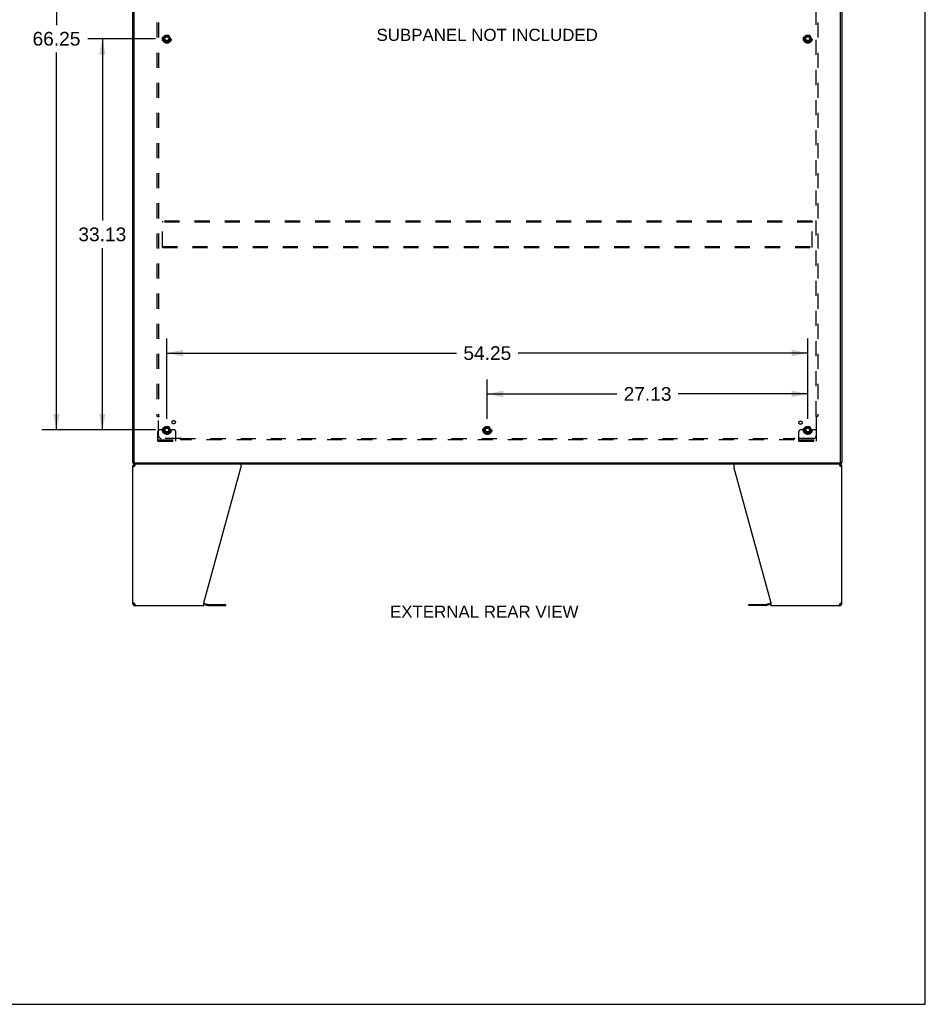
# Model space of a CAD drawing. Header units: inches. Extents: x 0 to 232, y 0 to 150.
# Tile 17 of 20: x 155 to 232, y 0 to 83. Entities that reach past the tile are written whole.
import ezdxf

# ---------------------------------------------------------------- set-up
doc = ezdxf.new("R2010")
doc.units = ezdxf.units.IN
doc.header["$LTSCALE"] = 12.75
doc.header["$MEASUREMENT"] = 0
doc.linetypes.add('HIDDEN', pattern=[0.2, 0.1, -0.1])
doc.layers.get('0').update_dxf_attribs({"linetype": 'CONTINUOUS'})
for name, color, linetype in [('02___PRT_ALL_AXES', 7, 'CONTINUOUS'), ('DEFAULT_2', 8, 'HIDDEN'), ('DIMENSIONS', 7, 'CONTINUOUS')]:
    doc.layers.add(name, color=color, linetype=linetype)
doc.styles.get("Standard").update_dxf_attribs({"font": 'arial.ttf'})
doc.dimstyles.new('DIMSTYLE_1', dxfattribs={"dimtxt": 1.159091, "dimasz": 1.363636, "dimexe": 0.09, "dimexo": 0.07, "dimgap": 0.0425, "dimtad": 0, "dimtih": 1, "dimtoh": 1, "dimzin": 4, "dimdsep": 46, "dimtxsty": 'Standard', "dimblk": '_FILLED', "dimblk1": '_FILLED', "dimblk2": '_FILLED', "dimcen": 0.09, "dimazin": 1, "dimtfac": 1, "dimtdec": 3, "dimtofl": 0, "dimtmove": 0, "dimatfit": 3, "dimldrblk": '_FILLED', "dimfxl": 1, "dimtolj": 1, "dimtzin": 4, "dimarcsym": 0})

# ---------------------------------------------------------------- blocks, each defined once
blk = doc.blocks.new('_FILLED')
at = {"color": 0, "linetype": 'ByBlock'}
blk.add_solid([(0, 0), (-1, 0.2), (-1, -0.2)], dxfattribs=at)
blk = doc.blocks.new('*D1')
at = {"layer": 'DIMENSIONS', "color": 2, "linetype": 'Continuous'}
for p, q in [((166.667, 81.751), (160.934, 81.751)), ((162.161, 81.751), (162.161, 66.347)), ((162.161, 48.626), (162.161, 64.029)), ((166.667, 48.626), (160.934, 48.626))]:
    blk.add_line(p, q, dxfattribs=at)
at = {"layer": 'DIMENSIONS', "color": 2, "linetype": 'Continuous', "xscale": 1.3636363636, "yscale": 1.3636363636, "zscale": 1.3636363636}
for p, rotation in [((162.161, 81.751), 90), ((162.161, 48.626), 270)]:
    blk.add_blockref('_FILLED', p, dxfattribs=dict(at, rotation=rotation))
at = {"layer": 'DIMENSIONS', "color": 2, "linetype": 'Continuous', "insert": (162.161, 65.768), "char_height": 1.1591, "width": 4.05035, "attachment_point": 2, "line_spacing_factor": 0.9}
blk.add_mtext('33.13', dxfattribs=at)
blk = doc.blocks.new('*D2')
at = {"layer": 'DIMENSIONS', "color": 2, "linetype": 'Continuous'}
for p, q in [((166.667, 114.876), (157.053, 114.876)), ((158.28, 114.876), (158.28, 82.91)), ((158.28, 48.626), (158.28, 80.592)), ((166.667, 48.626), (157.053, 48.626))]:
    blk.add_line(p, q, dxfattribs=at)
at = {"layer": 'DIMENSIONS', "color": 2, "linetype": 'Continuous', "xscale": 1.3636363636, "yscale": 1.3636363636, "zscale": 1.3636363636}
for p, rotation in [((158.28, 114.876), 90), ((158.28, 48.626), 270)]:
    blk.add_blockref('_FILLED', p, dxfattribs=dict(at, rotation=rotation))
at = {"layer": 'DIMENSIONS', "color": 2, "linetype": 'Continuous', "insert": (158.28, 82.33), "char_height": 1.1591, "width": 4.05035, "attachment_point": 2, "line_spacing_factor": 0.9}
blk.add_mtext('66.25', dxfattribs=at)
blk = doc.blocks.new('*D3')
at = {"layer": 'DIMENSIONS', "color": 2, "linetype": 'Continuous'}
for p, q in [((167.622, 49.58), (167.622, 56.362)), ((221.872, 49.58), (221.872, 56.362)), ((167.622, 55.135), (192.142, 55.135)), ((221.872, 55.135), (197.352, 55.135))]:
    blk.add_line(p, q, dxfattribs=at)
at = {"layer": 'DIMENSIONS', "color": 2, "linetype": 'Continuous', "xscale": 1.3636363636, "yscale": 1.3636363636, "zscale": 1.3636363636, "rotation": 180}
blk.add_blockref('_FILLED', (167.622, 55.135), dxfattribs=at)
at = {"layer": 'DIMENSIONS', "color": 2, "linetype": 'Continuous', "xscale": 1.3636363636, "yscale": 1.3636363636, "zscale": 1.3636363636}
blk.add_blockref('_FILLED', (221.872, 55.135), dxfattribs=at)
at = {"layer": 'DIMENSIONS', "color": 2, "linetype": 'Continuous', "insert": (194.747, 55.714), "char_height": 1.1591, "width": 4.05035, "attachment_point": 2, "line_spacing_factor": 0.9}
blk.add_mtext('54.25', dxfattribs=at)
blk = doc.blocks.new('*D4')
at = {"layer": 'DIMENSIONS', "color": 2, "linetype": 'Continuous'}
for p, q in [((194.747, 49.58), (194.747, 52.904)), ((221.872, 49.58), (221.872, 52.904)), ((194.747, 51.676), (205.705, 51.676)), ((221.872, 51.676), (210.914, 51.676))]:
    blk.add_line(p, q, dxfattribs=at)
at = {"layer": 'DIMENSIONS', "color": 2, "linetype": 'Continuous', "xscale": 1.3636363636, "yscale": 1.3636363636, "zscale": 1.3636363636, "rotation": 180}
blk.add_blockref('_FILLED', (194.747, 51.676), dxfattribs=at)
at = {"layer": 'DIMENSIONS', "color": 2, "linetype": 'Continuous', "xscale": 1.3636363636, "yscale": 1.3636363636, "zscale": 1.3636363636}
blk.add_blockref('_FILLED', (221.872, 51.676), dxfattribs=at)
at = {"layer": 'DIMENSIONS', "color": 2, "linetype": 'Continuous', "insert": (208.309, 52.256), "char_height": 1.1591, "width": 4.05035, "attachment_point": 2, "line_spacing_factor": 0.9}
blk.add_mtext('27.13', dxfattribs=at)

msp = doc.modelspace()

# ---------------------------------------------------------------- linework, layer by layer
at = {"color": 7, "linetype": 'Continuous'}
for p, q in [((231.818, 0), (231.818, 150)), ((164.799, 45.855), (164.747, 45.855)), ((164.799, 45.751), (164.799, 45.855)), ((164.851, 45.917), (164.851, 45.855)), ((224.643, 45.855), (224.643, 45.917)), ((224.695, 45.855), (224.747, 45.855)), ((224.695, 45.751), (224.695, 45.855)), ((164.747, 45.584), (164.851, 45.584)), ((164.799, 45.751), (224.695, 45.751)), ((164.913, 45.751), (164.913, 45.647)), ((164.932, 45.647), (164.913, 45.647)), ((224.58, 45.647), (224.562, 45.647)), ((224.58, 45.751), (224.58, 45.647)), ((224.641, 45.557), (224.639, 45.547)), ((224.643, 45.584), (224.747, 45.584)), ((164.851, 33.917), (164.747, 33.917)), ((164.853, 33.945), (164.855, 33.955)), ((164.873, 33.869), (164.873, 33.943)), ((164.913, 33.855), (164.932, 33.855)), ((164.913, 33.751), (164.913, 33.855)), ((170.747, 33.85), (171.086, 33.759)), ((171.129, 33.753), (172.615, 33.753)), ((172.615, 33.753), (172.615, 33.857)), ((216.878, 33.753), (216.878, 33.857)), ((218.365, 33.753), (216.878, 33.753)), ((218.747, 33.85), (218.408, 33.759)), ((224.562, 33.855), (224.58, 33.855)), ((224.58, 33.751), (224.58, 33.855)), ((224.62, 33.869), (224.62, 33.943)), ((224.747, 33.917), (224.643, 33.917)), ((0, 0), (231.818, 0))]:
    msp.add_line(p, q, dxfattribs=at)
at = {"color": 3, "linetype": 'Continuous'}
for p, q in [((164.747, 45.855), (164.747, 117.647)), ((164.851, 45.917), (164.851, 117.584)), ((224.643, 45.917), (224.643, 117.584)), ((224.747, 117.647), (224.747, 45.855)), ((164.799, 45.855), (224.695, 45.855)), ((164.747, 33.917), (164.747, 45.584)), ((164.913, 45.584), (164.921, 45.61)), ((164.921, 45.61), (164.929, 45.636)), ((170.747, 33.999), (173.87, 45.41)), ((173.87, 45.751), (173.87, 45.41)), ((215.624, 45.751), (215.624, 45.41)), ((215.624, 45.41), (218.747, 33.999)), ((224.573, 45.61), (224.58, 45.584)), ((224.747, 33.917), (224.747, 45.584)), ((164.921, 33.891), (164.913, 33.917)), ((164.913, 33.751), (170.747, 33.751)), ((170.747, 33.751), (170.747, 33.999)), ((170.764, 33.953), (171.113, 33.859)), ((171.129, 33.857), (172.615, 33.857)), ((216.878, 33.857), (218.365, 33.857)), ((218.73, 33.953), (218.381, 33.859)), ((218.747, 33.999), (218.747, 33.751)), ((218.747, 33.751), (224.58, 33.751)), ((224.573, 33.891), (224.565, 33.866)), ((224.58, 33.917), (224.573, 33.891))]:
    msp.add_line(p, q, dxfattribs=at)
for points in [[(164.796, 45.502), (164.781, 45.516), (164.769, 45.529), (164.76, 45.543), (164.753, 45.557), (164.748, 45.57), (164.747, 45.584)], [(164.87, 45.557), (164.85, 45.543), (164.83, 45.529), (164.812, 45.516), (164.796, 45.502)], [(164.913, 45.584), (164.892, 45.57), (164.87, 45.557)], [(164.929, 45.636), (164.936, 45.66), (164.944, 45.682), (164.951, 45.702), (164.959, 45.719), (164.967, 45.732), (164.974, 45.742), (164.982, 45.749), (164.99, 45.751)], [(224.504, 45.751), (224.512, 45.749), (224.519, 45.742), (224.527, 45.732), (224.535, 45.719), (224.542, 45.702), (224.55, 45.682), (224.558, 45.66)], [(224.558, 45.66), (224.565, 45.636), (224.573, 45.61)], [(224.644, 45.543), (224.623, 45.557), (224.602, 45.57), (224.58, 45.584)], [(224.698, 45.502), (224.682, 45.516), (224.664, 45.529), (224.644, 45.543)], [(224.747, 45.584), (224.745, 45.57), (224.741, 45.557), (224.734, 45.543), (224.725, 45.529), (224.712, 45.516), (224.698, 45.502)], [(164.747, 33.917), (164.748, 33.931), (164.753, 33.945), (164.76, 33.958), (164.769, 33.972), (164.781, 33.986), (164.796, 33.999)], [(164.796, 33.999), (164.812, 33.986), (164.83, 33.972), (164.85, 33.958)], [(164.85, 33.958), (164.87, 33.945), (164.892, 33.931), (164.913, 33.917)], [(164.936, 33.842), (164.929, 33.866), (164.921, 33.891)], [(164.99, 33.751), (164.982, 33.753), (164.974, 33.759), (164.967, 33.769), (164.959, 33.782), (164.951, 33.799), (164.944, 33.819), (164.936, 33.842)], [(224.565, 33.866), (224.558, 33.842), (224.55, 33.819), (224.542, 33.799), (224.535, 33.782), (224.527, 33.769), (224.519, 33.759), (224.512, 33.753), (224.504, 33.751)], [(224.58, 33.917), (224.602, 33.931), (224.623, 33.945)], [(224.623, 33.945), (224.644, 33.958), (224.664, 33.972), (224.682, 33.986), (224.698, 33.999)], [(224.698, 33.999), (224.712, 33.986), (224.725, 33.972), (224.734, 33.958), (224.741, 33.945), (224.745, 33.931), (224.747, 33.917)]]:
    msp.add_lwpolyline(points, dxfattribs=at)
at = {"color": 7, "linetype": 'Continuous'}
for points in [[(164.855, 45.547), (164.853, 45.557), (164.851, 45.57), (164.851, 45.584)], [(224.643, 45.584), (224.642, 45.57), (224.641, 45.557)], [(164.851, 33.917), (164.851, 33.931), (164.853, 33.945)], [(224.639, 33.955), (224.641, 33.945), (224.642, 33.931), (224.643, 33.917)]]:
    msp.add_lwpolyline(points, dxfattribs=at)
at = {"color": 3, "linetype": 'Continuous'}
for centre, radius, start, end in [((164.913, 45.917), 0.0625, 180, 270), ((224.58, 45.917), 0.0625, 270, 360), ((164.913, 45.584), 0.167, 90, 180), ((224.58, 45.584), 0.167, 0, 81), ((164.913, 33.917), 0.167, 180, 270), ((170.721, 33.792), 0.167, 75, 81.03902), ((171.129, 33.92), 0.0625, 255, 270), ((218.365, 33.92), 0.0625, 270, 285), ((218.773, 33.792), 0.167, 98.96098, 105), ((224.58, 33.917), 0.167, 270, 360)]:
    msp.add_arc(centre, radius, start, end, dxfattribs=at)
at = {"color": 7, "linetype": 'Continuous'}
for centre, radius, start, end in [((164.913, 45.584), 0.0625, 90, 180), ((224.58, 45.584), 0.0625, 0, 90), ((164.913, 33.917), 0.0625, 180, 270), ((171.129, 33.92), 0.167, 255, 270), ((218.365, 33.92), 0.167, 270, 285), ((224.58, 33.917), 0.0625, 270, 360)]:
    msp.add_arc(centre, radius, start, end, dxfattribs=at)
at = {"layer": '02___PRT_ALL_AXES', "color": 8, "linetype": 'HIDDEN'}
for centre, radius in [((167.622, 81.751), 0.372), ((167.622, 81.751), 0.356), ((167.622, 81.751), 0.25), ((167.622, 81.751), 0.183), ((221.872, 81.751), 0.372), ((221.872, 81.751), 0.356), ((221.872, 81.751), 0.25), ((221.872, 81.751), 0.183), ((168.202, 49.281), 0.141), ((221.253, 49.244), 0.141), ((167.622, 48.626), 0.372), ((167.622, 48.626), 0.356), ((167.622, 48.626), 0.25), ((167.622, 48.626), 0.183), ((194.747, 48.626), 0.372), ((194.747, 48.626), 0.356), ((194.747, 48.626), 0.25), ((194.747, 48.626), 0.183), ((221.872, 48.626), 0.372), ((221.872, 48.626), 0.356), ((221.872, 48.626), 0.25), ((221.872, 48.626), 0.183)]:
    msp.add_circle(centre, radius, dxfattribs=at)
at = {"layer": 'DEFAULT_2', "color": 8, "linetype": 'HIDDEN'}
for p, q in [((166.778, 113.719), (166.778, 49.782)), ((166.903, 113.719), (166.903, 49.782)), ((222.591, 49.782), (222.591, 113.719)), ((222.716, 113.719), (222.716, 49.782)), ((167.459, 82.023), (167.304, 81.756)), ((167.304, 81.746), (167.459, 81.478)), ((167.776, 82.028), (167.467, 82.028)), ((167.939, 81.756), (167.785, 82.023)), ((167.785, 81.478), (167.939, 81.746)), ((221.709, 82.023), (221.554, 81.756)), ((221.554, 81.746), (221.709, 81.478)), ((222.026, 82.028), (221.717, 82.028)), ((222.189, 81.756), (222.035, 82.023)), ((222.035, 81.478), (222.189, 81.746)), ((167.776, 81.473), (167.467, 81.473)), ((222.026, 81.473), (221.717, 81.473)), ((167.247, 66.313), (167.247, 66.209)), ((222.247, 66.313), (167.247, 66.313)), ((167.247, 64.167), (167.247, 66.209)), ((222.247, 66.209), (167.247, 66.209)), ((222.247, 66.313), (222.247, 66.209)), ((222.247, 64.167), (222.247, 66.209)), ((167.247, 64.063), (167.247, 64.167)), ((167.247, 64.167), (222.247, 64.167)), ((167.247, 64.063), (222.247, 64.063)), ((222.247, 64.063), (222.247, 64.167)), ((166.778, 49.782), (166.944, 49.782)), ((166.884, 49.765), (166.891, 49.758)), ((166.903, 48.157), (166.903, 49.747)), ((222.55, 49.782), (222.716, 49.782)), ((222.591, 49.747), (222.591, 48.157)), ((166.872, 47.678), (166.872, 48.501)), ((167.086, 48.626), (166.997, 48.626)), ((167.208, 48.626), (167.086, 48.626)), ((167.447, 48.626), (167.208, 48.626)), ((167.459, 48.898), (167.304, 48.631)), ((167.304, 48.621), (167.459, 48.353)), ((167.776, 48.903), (167.467, 48.903)), ((167.939, 48.631), (167.785, 48.898)), ((167.785, 48.353), (167.939, 48.621)), ((167.797, 48.626), (168.036, 48.626)), ((168.158, 48.626), (168.036, 48.626)), ((168.247, 48.626), (168.158, 48.626)), ((168.372, 47.678), (168.372, 48.501)), ((194.584, 48.898), (194.429, 48.631)), ((194.429, 48.621), (194.584, 48.353)), ((194.901, 48.903), (194.592, 48.903)), ((195.064, 48.631), (194.91, 48.898)), ((194.91, 48.353), (195.064, 48.621)), ((221.122, 47.678), (221.122, 48.501)), ((221.336, 48.626), (221.247, 48.626)), ((221.458, 48.626), (221.336, 48.626)), ((221.697, 48.626), (221.458, 48.626)), ((221.709, 48.898), (221.554, 48.631)), ((221.554, 48.621), (221.709, 48.353)), ((222.026, 48.903), (221.717, 48.903)), ((222.189, 48.631), (222.035, 48.898)), ((222.035, 48.353), (222.189, 48.621)), ((222.047, 48.626), (222.286, 48.626)), ((222.408, 48.626), (222.286, 48.626)), ((222.497, 48.626), (222.408, 48.626)), ((222.622, 47.678), (222.622, 48.501)), ((166.872, 47.782), (168.372, 47.782)), ((166.872, 47.678), (168.372, 47.678)), ((167.119, 47.678), (167.119, 47.782)), ((168.743, 47.907), (167.153, 47.907)), ((167.375, 47.678), (167.375, 47.782)), ((167.776, 48.348), (167.467, 48.348)), ((167.869, 47.678), (167.869, 47.782)), ((168.125, 47.678), (168.125, 47.782)), ((168.778, 47.782), (168.778, 47.948)), ((168.778, 47.907), (220.716, 47.907)), ((220.716, 47.782), (168.778, 47.782)), ((194.901, 48.348), (194.592, 48.348)), ((220.716, 47.782), (220.716, 47.948)), ((220.733, 47.888), (220.739, 47.895)), ((222.341, 47.907), (220.751, 47.907)), ((221.122, 47.782), (222.622, 47.782)), ((221.122, 47.678), (222.622, 47.678)), ((221.369, 47.678), (221.369, 47.782)), ((221.625, 47.678), (221.625, 47.782)), ((222.026, 48.348), (221.717, 48.348)), ((222.119, 47.678), (222.119, 47.782)), ((222.375, 47.678), (222.375, 47.782))]:
    msp.add_line(p, q, dxfattribs=at)
for points in [[(166.865, 49.782), (166.867, 49.78), (166.869, 49.779), (166.871, 49.777), (166.873, 49.776), (166.875, 49.774), (166.877, 49.772), (166.878, 49.771), (166.88, 49.769), (166.881, 49.768), (166.883, 49.766), (166.884, 49.765)], [(166.891, 49.758), (166.893, 49.756), (166.895, 49.755), (166.896, 49.753), (166.898, 49.751), (166.9, 49.749), (166.902, 49.748), (166.903, 49.747)], [(166.922, 49.759), (166.918, 49.757), (166.915, 49.755), (166.913, 49.754), (166.911, 49.752), (166.909, 49.751), (166.907, 49.749), (166.905, 49.748), (166.903, 49.747)], [(166.944, 49.782), (166.943, 49.78), (166.943, 49.778), (166.942, 49.777), (166.941, 49.775), (166.94, 49.774), (166.938, 49.772), (166.937, 49.77), (166.936, 49.769), (166.934, 49.767), (166.932, 49.766), (166.931, 49.765), (166.929, 49.763), (166.927, 49.762), (166.925, 49.761), (166.922, 49.759)], [(222.55, 49.782), (222.55, 49.78), (222.551, 49.778), (222.552, 49.777), (222.553, 49.775), (222.554, 49.774), (222.555, 49.772), (222.557, 49.77), (222.558, 49.769), (222.56, 49.767), (222.561, 49.766), (222.563, 49.765), (222.565, 49.763), (222.567, 49.762), (222.569, 49.761), (222.571, 49.759), (222.576, 49.757)], [(222.576, 49.757), (222.578, 49.755), (222.581, 49.754), (222.583, 49.752), (222.585, 49.751), (222.587, 49.749), (222.589, 49.748), (222.591, 49.747)], [(222.609, 49.765), (222.603, 49.758), (222.601, 49.756), (222.599, 49.755), (222.597, 49.753), (222.596, 49.751), (222.594, 49.749), (222.592, 49.748), (222.591, 49.747)], [(222.629, 49.782), (222.627, 49.78), (222.625, 49.779), (222.623, 49.777), (222.621, 49.776), (222.619, 49.774), (222.617, 49.772), (222.616, 49.771), (222.614, 49.769), (222.612, 49.768), (222.611, 49.766), (222.609, 49.765)], [(168.753, 47.922), (168.752, 47.919), (168.75, 47.917), (168.749, 47.915), (168.747, 47.912), (168.746, 47.91), (168.744, 47.909), (168.743, 47.907)], [(168.761, 47.888), (168.755, 47.895), (168.753, 47.896), (168.751, 47.898), (168.749, 47.9), (168.747, 47.902), (168.746, 47.904), (168.744, 47.905), (168.743, 47.907)], [(168.778, 47.948), (168.776, 47.947), (168.775, 47.946), (168.773, 47.945), (168.771, 47.944), (168.77, 47.943), (168.768, 47.942), (168.767, 47.941), (168.765, 47.939), (168.764, 47.938), (168.762, 47.936), (168.761, 47.934), (168.76, 47.932), (168.758, 47.93), (168.757, 47.928), (168.756, 47.926), (168.753, 47.922)], [(168.778, 47.868), (168.777, 47.871), (168.775, 47.873), (168.773, 47.875), (168.772, 47.877), (168.77, 47.879), (168.769, 47.88), (168.767, 47.882), (168.766, 47.884), (168.764, 47.885), (168.763, 47.887), (168.761, 47.888)], [(220.716, 47.948), (220.717, 47.947), (220.719, 47.946), (220.721, 47.945), (220.722, 47.944), (220.724, 47.943), (220.725, 47.942), (220.727, 47.941), (220.729, 47.939), (220.73, 47.938), (220.731, 47.936), (220.733, 47.934), (220.734, 47.932), (220.735, 47.93), (220.737, 47.928), (220.738, 47.926)], [(220.716, 47.868), (220.717, 47.871), (220.719, 47.873), (220.72, 47.875), (220.722, 47.877), (220.724, 47.879), (220.725, 47.88), (220.727, 47.882), (220.728, 47.884), (220.73, 47.885), (220.731, 47.887), (220.733, 47.888)], [(220.738, 47.926), (220.741, 47.922), (220.742, 47.919), (220.744, 47.917), (220.745, 47.915), (220.747, 47.912), (220.748, 47.91), (220.75, 47.909), (220.751, 47.907)], [(220.739, 47.895), (220.741, 47.896), (220.743, 47.898), (220.745, 47.9), (220.746, 47.902), (220.748, 47.904), (220.75, 47.905), (220.751, 47.907)]]:
    msp.add_lwpolyline(points, dxfattribs=at)
for centre, radius in [((167.622, 81.751), 0.318), ((167.622, 81.751), 0.204), ((167.622, 81.751), 0.183), ((167.622, 81.751), 0.183), ((167.622, 81.751), 0.166), ((221.872, 81.751), 0.318), ((221.872, 81.751), 0.204), ((221.872, 81.751), 0.183), ((221.872, 81.751), 0.183), ((221.872, 81.751), 0.166), ((167.622, 48.626), 0.318), ((167.622, 48.626), 0.204), ((167.622, 48.626), 0.183), ((167.622, 48.626), 0.183), ((167.622, 48.626), 0.166), ((194.747, 48.626), 0.318), ((194.747, 48.626), 0.204), ((194.747, 48.626), 0.183), ((194.747, 48.626), 0.183), ((194.747, 48.626), 0.166), ((221.872, 48.626), 0.318), ((221.872, 48.626), 0.204), ((221.872, 48.626), 0.183), ((221.872, 48.626), 0.183), ((221.872, 48.626), 0.166)]:
    msp.add_circle(centre, radius, dxfattribs=at)
for centre, radius, start, end in [((167.313, 81.751), 0.01, 150.01268, 209.98829), ((167.467, 82.018), 0.01, 90.01235, 149.98915), ((167.776, 82.018), 0.01, 30.01204, 89.98872), ((167.931, 81.751), 0.01, 330.01268, 29.98829), ((221.563, 81.751), 0.01, 150.01268, 209.98829), ((221.717, 82.018), 0.01, 90.01235, 149.98915), ((222.026, 82.018), 0.01, 30.01204, 89.98872), ((222.181, 81.751), 0.01, 330.01268, 29.98829), ((167.467, 81.483), 0.01, 210.01204, 269.98872), ((167.776, 81.483), 0.01, 270.01235, 329.98915), ((221.717, 81.483), 0.01, 210.01204, 269.98872), ((222.026, 81.483), 0.01, 270.01235, 329.98915), ((166.997, 48.501), 0.125, 90, 180), ((167.313, 48.626), 0.01, 150.01268, 209.98829), ((167.622, 48.626), 0.175, 180, 360), ((167.467, 48.893), 0.01, 90.01235, 149.98915), ((167.467, 48.358), 0.01, 210.01204, 269.98872), ((167.776, 48.893), 0.01, 30.01204, 89.98872), ((167.776, 48.358), 0.01, 270.01235, 329.98915), ((167.931, 48.626), 0.01, 330.01268, 29.98829), ((168.247, 48.501), 0.125, 0, 90), ((194.438, 48.626), 0.01, 150.01268, 209.98829), ((194.592, 48.893), 0.01, 90.01235, 149.98915), ((194.592, 48.358), 0.01, 210.01204, 269.98872), ((194.901, 48.893), 0.01, 30.01204, 89.98872), ((194.901, 48.358), 0.01, 270.01235, 329.98915), ((195.056, 48.626), 0.01, 330.01268, 29.98829), ((221.247, 48.501), 0.125, 90, 180), ((221.563, 48.626), 0.01, 150.01268, 209.98829), ((221.872, 48.626), 0.175, 180, 360), ((221.717, 48.893), 0.01, 90.01235, 149.98915), ((221.717, 48.358), 0.01, 210.01204, 269.98872), ((222.026, 48.893), 0.01, 30.01204, 89.98872), ((222.026, 48.358), 0.01, 270.01235, 329.98915), ((222.181, 48.626), 0.01, 330.01268, 29.98829), ((222.497, 48.501), 0.125, 0, 90), ((167.153, 48.157), 0.25, 180, 270), ((222.341, 48.157), 0.25, 270, 360)]:
    msp.add_arc(centre, radius, start, end, dxfattribs=at)

# ---------------------------------------------------------------- texts
at = {"layer": 'DIMENSIONS', "color": 2, "linetype": 'Continuous', "char_height": 1.02273, "attachment_point": 2, "line_spacing_factor": 0.9}
for s, insert, width in [('SUBPANEL NOT INCLUDED', (194.735, 82.588), 18.70184), ('EXTERNAL REAR VIEW', (194.489, 33.752), 15.92261)]:
    msp.add_mtext(s, dxfattribs=dict(at, insert=insert, width=width))

# ---------------------------------------------------------------- dimensions: what is measured, and where the dimension line sits
at = {"layer": 'DIMENSIONS', "color": 2, "linetype": 'Continuous'}
for base, p1, p2, angle, picture, middle in [((158.28, 114.876), (166.737, 48.626), (166.737, 114.876), 90, '*D2', (158.275, 81.744)), ((162.160845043, 81.750618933), (166.737320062, 48.625618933), (166.737320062, 81.750618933), 90, '*D1', (162.158381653, 65.181656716)), ((167.622, 55.135), (221.872, 49.51), (167.622, 49.51), 180, '*D3', (194.747, 55.128)), ((194.746865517, 51.676374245), (221.871865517, 49.510164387), (194.746865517, 49.510164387), 180, '*D4', (208.293977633, 51.669910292))]:
    dim = msp.add_linear_dim(base=base, p1=p1, p2=p2, angle=angle, dimstyle='DIMSTYLE_1', dxfattribs=at)
    dim.commit()
    dim.dimension.update_dxf_attribs({"geometry": picture, "text_midpoint": middle, "dimtype": 160})

doc.saveas('drawing.dxf')
